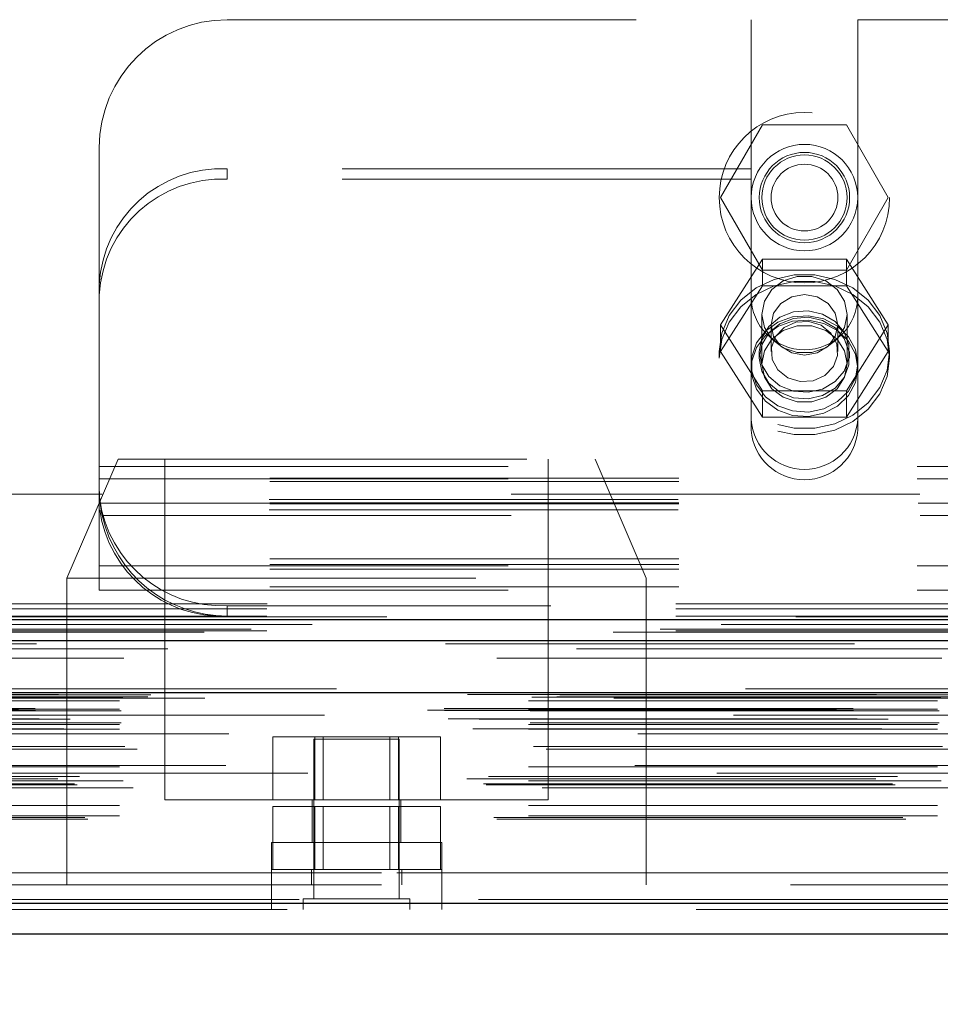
# Model space of a CAD drawing. Header units: inches. Extents: x 0.2 to 10.8, y 0.2 to 8.2.
# Tile 64 of 103: x 3.731 to 3.956, y 6.784 to 7.024. Entities that reach past the tile are written whole.
import ezdxf

# ---------------------------------------------------------------- set-up
doc = ezdxf.new("R2010")
doc.units = ezdxf.units.IN
doc.header["$MEASUREMENT"] = 0
doc.linetypes.add('HIDDEN', pattern=[0.07500000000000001, 0.05, -0.025])
doc.layers.add('DIMENSIONS', color=140, linetype='Continuous')
doc.styles.add('SLDTEXTSTYLE0', font='TXT', dxfattribs={"width": 0.7})
doc.dimstyles.new('SLDDIMSTYLE1', dxfattribs={"dimtxt": 0.0849609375, "dimasz": 0.13, "dimexe": 0, "dimexo": 0.0625, "dimgap": 0.021240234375, "dimtad": 0, "dimtih": 1, "dimtoh": 1, "dimlfac": 12, "dimrnd": 1e-09, "dimzin": 12, "dimdsep": 46, "dimtxsty": 'SLDTEXTSTYLE0', "dimsah": 1, "dimcen": 0.09, "dimadec": 0, "dimazin": 3, "dimtfac": 1, "dimtmove": 0, "dimatfit": 0, "dimfxl": 0, "dimfrac": 2, "dimtolj": 1, "dimtzin": 12, "dimarcsym": 0})

# ---------------------------------------------------------------- blocks, each defined once
blk = doc.blocks.new('_D_3')
at = {"layer": 'DIMENSIONS'}
for p, q in [((3.187792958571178, 6.850693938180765), (3.187792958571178, 6.483148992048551)), ((3.322401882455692, 6.777620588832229), (3.322401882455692, 6.483148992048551)), ((3.187792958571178, 6.608148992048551), (2.937792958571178, 6.608148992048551)), ((3.322401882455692, 6.608148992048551), (3.556265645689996, 6.608148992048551)), ((3.671398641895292, 6.60814898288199), (3.642868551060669, 6.60814898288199)), ((3.642868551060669, 6.60814898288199), (3.642868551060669, 6.473118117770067)), ((3.923867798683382, 6.60814898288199), (3.952397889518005, 6.60814898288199)), ((3.952397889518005, 6.60814898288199), (3.952397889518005, 6.473118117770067)), ((3.642868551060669, 6.473118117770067), (3.671398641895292, 6.473118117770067)), ((3.952397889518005, 6.473118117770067), (3.923867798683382, 6.473118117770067))]:
    blk.add_line(p, q, dxfattribs=at)
for points in [[(3.187792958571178, 6.608148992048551), (3.057792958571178, 6.62814899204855), (3.057792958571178, 6.588148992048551)], [(3.322401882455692, 6.608148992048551), (3.452401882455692, 6.588148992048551), (3.452401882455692, 6.62814899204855)]]:
    blk.add_solid(points, dxfattribs=at)
at = {"layer": 'DIMENSIONS', "char_height": 0.08333333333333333, "attachment_point": 1, "style": 'SLDTEXTSTYLE0'}
for s, insert in [('1.62', (3.671398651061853, 6.73459135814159)), ('41.0', (3.671398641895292, 6.580540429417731))]:
    blk.add_mtext(s, dxfattribs=dict(at, insert=insert))

msp = doc.modelspace()

# ---------------------------------------------------------------- linework, layer by layer
at = {"color": 7, "linetype": 'HIDDEN', "lineweight": 18}
for p, q in [((3.781542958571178, 7.024451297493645), (3.909688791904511, 7.024451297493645)), ((3.909688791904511, 7.024451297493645), (3.909688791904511, 6.987966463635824)), ((3.935730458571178, 7.024451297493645), (3.935730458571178, 6.987966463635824)), ((3.935730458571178, 7.024451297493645), (4.106522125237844, 7.024451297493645)), ((3.902213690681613, 6.980951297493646), (3.912461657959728, 6.998701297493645)), ((3.912461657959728, 6.998701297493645), (3.93295759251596, 6.998701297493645)), ((3.93295759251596, 6.998701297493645), (3.943205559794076, 6.980951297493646)), ((3.750292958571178, 6.959644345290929), (3.750292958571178, 6.993201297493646)), ((3.781542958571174, 6.987966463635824), (3.781542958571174, 6.985430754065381)), ((3.909688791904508, 6.987966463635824), (3.781542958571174, 6.987966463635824)), ((3.909688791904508, 6.985430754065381), (3.909688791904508, 6.987966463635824)), ((4.106522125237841, 6.987966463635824), (3.935730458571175, 6.987966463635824)), ((3.935730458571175, 6.985430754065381), (3.935730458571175, 6.987966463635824)), ((3.909688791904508, 6.985430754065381), (3.781542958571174, 6.985430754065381)), ((3.909688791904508, 6.924066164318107), (3.909688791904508, 6.985430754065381)), ((3.935730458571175, 6.924066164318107), (3.935730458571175, 6.985430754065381)), ((4.106522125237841, 6.985430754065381), (3.935730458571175, 6.985430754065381)), ((3.912461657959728, 6.963201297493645), (3.902213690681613, 6.980951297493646)), ((3.943205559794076, 6.980951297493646), (3.93295759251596, 6.963201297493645)), ((3.912461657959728, 6.965907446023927), (3.902213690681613, 6.949820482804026)), ((3.912461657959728, 6.959392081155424), (3.912461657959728, 6.965907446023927)), ((3.93295759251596, 6.965907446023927), (3.912461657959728, 6.965907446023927)), ((3.93295759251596, 6.959392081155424), (3.93295759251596, 6.965907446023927)), ((3.943205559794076, 6.949820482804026), (3.93295759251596, 6.965907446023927)), ((3.93295759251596, 6.963201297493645), (3.912461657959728, 6.963201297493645)), ((3.750292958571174, 6.957108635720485), (3.750292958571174, 6.959644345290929)), ((3.912461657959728, 6.959392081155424), (3.902213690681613, 6.943305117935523)), ((3.93295759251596, 6.959392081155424), (3.912461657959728, 6.959392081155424)), ((3.943205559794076, 6.943305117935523), (3.93295759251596, 6.959392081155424)), ((3.750292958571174, 6.890117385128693), (3.750292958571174, 6.957108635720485)), ((3.912292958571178, 6.952391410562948), (3.912292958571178, 6.940285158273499)), ((3.933126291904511, 6.940285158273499), (3.933126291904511, 6.952391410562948)), ((3.902213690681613, 6.943305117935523), (3.902213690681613, 6.949820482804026)), ((3.902213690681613, 6.949820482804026), (3.912461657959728, 6.933733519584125)), ((3.914547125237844, 6.949820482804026), (3.914547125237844, 6.943305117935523)), ((3.930872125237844, 6.943305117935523), (3.930872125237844, 6.949820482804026)), ((3.93295759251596, 6.933733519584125), (3.943205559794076, 6.949820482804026)), ((3.943205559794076, 6.943305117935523), (3.943205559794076, 6.949820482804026)), ((3.901876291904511, 6.943305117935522), (3.901876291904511, 6.941720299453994)), ((3.902213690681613, 6.943305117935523), (3.912461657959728, 6.927218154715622)), ((3.911667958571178, 6.943305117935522), (3.911667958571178, 6.941720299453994)), ((3.93295759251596, 6.927218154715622), (3.943205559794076, 6.943305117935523)), ((3.933751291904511, 6.941720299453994), (3.933751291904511, 6.943305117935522)), ((3.943542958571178, 6.941720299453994), (3.943542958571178, 6.943305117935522)), ((3.912461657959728, 6.933733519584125), (3.93295759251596, 6.933733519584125)), ((3.912461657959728, 6.927218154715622), (3.912461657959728, 6.933733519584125)), ((3.93295759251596, 6.927218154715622), (3.93295759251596, 6.933733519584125)), ((3.912461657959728, 6.927218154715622), (3.93295759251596, 6.927218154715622)), ((3.754869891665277, 6.917023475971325), (3.742369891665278, 6.887856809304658)), ((3.750292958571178, 6.915201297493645), (4.291959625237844, 6.915201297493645)), ((3.750292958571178, 6.915201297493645), (4.291959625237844, 6.915201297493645)), ((3.754869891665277, 6.917023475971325), (3.871536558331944, 6.917023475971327)), ((3.766328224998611, 6.917023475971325), (3.766328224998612, 6.833690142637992)), ((3.860078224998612, 6.833690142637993), (3.860078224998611, 6.917023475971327)), ((3.884036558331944, 6.887856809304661), (3.871536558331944, 6.917023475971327)), ((4.291959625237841, 6.912330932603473), (3.750292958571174, 6.912330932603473)), ((3.750292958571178, 6.912201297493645), (4.291959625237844, 6.912201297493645)), ((4.291959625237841, 6.911487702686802), (3.750292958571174, 6.911487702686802)), ((4.750959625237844, 6.908451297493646), (3.291292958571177, 6.908451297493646)), ((4.291959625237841, 6.906330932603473), (3.750292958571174, 6.906330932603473)), ((4.291959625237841, 6.906049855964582), (3.750292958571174, 6.906049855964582)), ((4.291852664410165, 6.907134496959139), (3.750399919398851, 6.907134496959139)), ((3.75050881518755, 6.906201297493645), (4.291743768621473, 6.906201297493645)), ((4.291852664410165, 6.904598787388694), (3.750399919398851, 6.904598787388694)), ((3.751012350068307, 6.903201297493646), (4.291240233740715, 6.903201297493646)), ((3.751012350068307, 6.903201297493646), (4.291240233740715, 6.903201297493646)), ((4.291959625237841, 6.892653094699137), (3.750292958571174, 6.892653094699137)), ((4.291959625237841, 6.891202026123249), (3.750292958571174, 6.891202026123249)), ((3.750292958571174, 6.890920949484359), (4.291959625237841, 6.890920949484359)), ((4.291959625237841, 6.890117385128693), (3.750292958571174, 6.890117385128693)), ((3.750292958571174, 6.884920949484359), (3.750292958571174, 6.890117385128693)), ((3.742369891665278, 6.887856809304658), (3.884036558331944, 6.887856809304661)), ((3.742369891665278, 6.887856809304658), (3.742369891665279, 6.812856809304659)), ((3.884036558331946, 6.81285680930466), (3.884036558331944, 6.887856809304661)), ((4.291959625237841, 6.885764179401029), (3.750292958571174, 6.885764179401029)), ((3.750292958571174, 6.884920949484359), (4.291959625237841, 6.884920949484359)), ((3.291292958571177, 6.881617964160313), (4.750959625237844, 6.881617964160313)), ((3.291292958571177, 6.881617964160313), (4.750959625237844, 6.881617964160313)), ((3.291368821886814, 6.881617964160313), (4.750883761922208, 6.881617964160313)), ((3.291368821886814, 6.881617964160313), (4.750883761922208, 6.881617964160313)), ((3.291368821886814, 6.881617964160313), (4.750883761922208, 6.881617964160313)), ((3.291368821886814, 6.881617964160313), (4.750883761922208, 6.881617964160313)), ((3.291292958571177, 6.880350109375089), (4.750959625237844, 6.880350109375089)), ((3.781542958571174, 6.87861796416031), (3.781542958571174, 6.881153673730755)), ((4.260709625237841, 6.881153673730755), (3.781542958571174, 6.881153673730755)), ((3.291292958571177, 6.878617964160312), (4.750959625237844, 6.878617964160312)), ((4.787427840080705, 6.875428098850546), (3.254783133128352, 6.875428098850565)), ((4.775905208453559, 6.874704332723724), (3.266303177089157, 6.874704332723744)), ((3.291292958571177, 6.874999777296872), (4.750959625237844, 6.874999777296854)), ((3.267012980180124, 6.870577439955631), (4.775198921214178, 6.870577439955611)), ((4.808284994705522, 6.86085681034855), (3.233926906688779, 6.86085681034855)), ((3.239369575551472, 6.859890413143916), (4.80284232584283, 6.859890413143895)), ((4.802632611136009, 6.859917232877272), (3.239579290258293, 6.859917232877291)), ((3.240333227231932, 6.859438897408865), (4.801878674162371, 6.859438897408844)), ((3.240333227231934, 6.859438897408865), (4.801878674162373, 6.859438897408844)), ((3.255236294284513, 6.857924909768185), (4.786975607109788, 6.857924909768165)), ((3.255236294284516, 6.857924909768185), (4.786975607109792, 6.857924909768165)), ((3.256069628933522, 6.858767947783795), (4.786142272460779, 6.858767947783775)), ((3.256069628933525, 6.858767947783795), (4.786142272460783, 6.858767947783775)), ((3.262149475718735, 6.85883833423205), (4.780062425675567, 6.858838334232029)), ((3.262149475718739, 6.85883833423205), (4.780062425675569, 6.858838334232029)), ((3.26292252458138, 6.859385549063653), (4.779289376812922, 6.859385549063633)), ((3.262922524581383, 6.859385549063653), (4.779289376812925, 6.859385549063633)), ((3.276092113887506, 6.858523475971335), (4.76617544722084, 6.858523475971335)), ((3.230551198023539, 6.855589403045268), (4.811660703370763, 6.855589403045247)), ((3.230551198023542, 6.855589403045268), (4.811660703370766, 6.855589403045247)), ((3.234596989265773, 6.856014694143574), (4.807614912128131, 6.85601469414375)), ((3.234686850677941, 6.855505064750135), (4.807525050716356, 6.855505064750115)), ((3.255236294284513, 6.855851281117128), (4.786975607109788, 6.855851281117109)), ((3.255236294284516, 6.855851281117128), (4.786975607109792, 6.855851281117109)), ((3.25565296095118, 6.855434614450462), (4.786558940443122, 6.855434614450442)), ((3.235619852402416, 6.853451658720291), (4.806592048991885, 6.853451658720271)), ((4.805324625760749, 6.854400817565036), (3.236926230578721, 6.854400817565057)), ((3.243166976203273, 6.853420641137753), (4.799044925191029, 6.853420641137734)), ((3.25565296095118, 6.852517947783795), (4.786558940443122, 6.852517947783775)), ((3.241591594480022, 6.851051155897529), (4.800615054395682, 6.851051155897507)), ((3.255236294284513, 6.852101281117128), (4.786975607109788, 6.852101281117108)), ((3.255236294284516, 6.852101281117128), (4.786975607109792, 6.852101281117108)), ((3.255236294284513, 6.850928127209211), (4.786975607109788, 6.85092812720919)), ((4.781948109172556, 6.849817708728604), (3.26025806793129, 6.849817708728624)), ((3.79270729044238, 6.833690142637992), (3.79270729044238, 6.849106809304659)), ((3.802955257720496, 6.849106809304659), (3.79270729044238, 6.849106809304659)), ((3.823619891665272, 6.848523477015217), (3.802786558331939, 6.848523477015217)), ((3.802786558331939, 6.848523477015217), (3.802786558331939, 6.809460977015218)), ((3.802955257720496, 6.833690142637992), (3.802955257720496, 6.849106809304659)), ((3.823451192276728, 6.84910680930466), (3.802955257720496, 6.849106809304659)), ((3.805040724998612, 6.849106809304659), (3.805040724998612, 6.833690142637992)), ((3.821365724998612, 6.833690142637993), (3.821365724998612, 6.84910680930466)), ((3.823451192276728, 6.833690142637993), (3.823451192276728, 6.84910680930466)), ((3.833699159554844, 6.84910680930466), (3.823451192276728, 6.84910680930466)), ((3.823619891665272, 6.809460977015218), (3.823619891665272, 6.848523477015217)), ((3.833699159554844, 6.833690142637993), (3.833699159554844, 6.84910680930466)), ((3.256498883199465, 6.846757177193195), (4.785735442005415, 6.846757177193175)), ((3.259531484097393, 6.84608213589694), (4.782680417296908, 6.846082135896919)), ((3.259531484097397, 6.84608213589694), (4.782680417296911, 6.846082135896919)), ((3.255236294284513, 6.841757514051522), (4.786975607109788, 6.841757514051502)), ((4.781210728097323, 6.842075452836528), (3.261010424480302, 6.842075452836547)), ((3.240183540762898, 6.838777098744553), (4.802028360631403, 6.838777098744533)), ((4.801247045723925, 6.84023587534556), (3.240971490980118, 6.84023587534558)), ((3.24548595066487, 6.839361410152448), (4.796725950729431, 6.839361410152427)), ((3.255236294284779, 6.838312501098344), (4.786975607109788, 6.838312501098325)), ((3.256154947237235, 6.838305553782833), (4.78604617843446, 6.838305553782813)), ((3.244231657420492, 6.83760883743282), (4.797993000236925, 6.8376088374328)), ((3.244916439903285, 6.83736542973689), (4.79730059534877, 6.83736542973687)), ((3.258602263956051, 6.836585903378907), (4.783609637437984, 6.836585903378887)), ((3.766328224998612, 6.833690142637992), (3.813203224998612, 6.833690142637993)), ((3.802369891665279, 6.833690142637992), (3.802369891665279, 6.823273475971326)), ((3.813203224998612, 6.833690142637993), (3.860078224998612, 6.833690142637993)), ((3.824036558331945, 6.823273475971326), (3.824036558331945, 6.833690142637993)), ((3.255236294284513, 6.83227765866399), (4.786975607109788, 6.832277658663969)), ((3.792707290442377, 6.816606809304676), (3.792707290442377, 6.832023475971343)), ((3.802955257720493, 6.832023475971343), (3.792707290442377, 6.832023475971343)), ((3.802955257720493, 6.816606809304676), (3.802955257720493, 6.832023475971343)), ((3.823451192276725, 6.832023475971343), (3.802955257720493, 6.832023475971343)), ((3.805040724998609, 6.832023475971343), (3.805040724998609, 6.816606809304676)), ((3.821365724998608, 6.816606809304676), (3.821365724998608, 6.832023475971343)), ((3.823451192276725, 6.816606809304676), (3.823451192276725, 6.832023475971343)), ((3.83369915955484, 6.832023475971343), (3.823451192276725, 6.832023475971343)), ((3.83369915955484, 6.816606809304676), (3.83369915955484, 6.832023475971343)), ((3.24678833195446, 6.829344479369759), (4.795423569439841, 6.829344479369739)), ((3.247519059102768, 6.828911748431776), (4.79469284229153, 6.828911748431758)), ((3.255236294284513, 6.829745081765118), (4.786975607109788, 6.829745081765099)), ((3.255236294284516, 6.829745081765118), (4.786975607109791, 6.829745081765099)), ((3.834036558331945, 6.823273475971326), (3.792369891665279, 6.823273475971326)), ((3.792369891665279, 6.823273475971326), (3.792369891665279, 6.816606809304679)), ((3.834036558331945, 6.816606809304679), (3.834036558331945, 6.823273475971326)), ((3.834036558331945, 6.816606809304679), (3.792369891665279, 6.816606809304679)), ((3.792369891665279, 6.816606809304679), (3.792369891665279, 6.812856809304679)), ((3.802161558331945, 6.816606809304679), (3.802161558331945, 6.812856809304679)), ((3.824244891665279, 6.812856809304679), (3.824244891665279, 6.816606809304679)), ((3.834036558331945, 6.812856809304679), (3.834036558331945, 6.816606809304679)), ((3.319258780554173, 6.81585680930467), (4.723008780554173, 6.81585680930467)), ((3.319258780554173, 6.81585680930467), (4.723008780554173, 6.81585680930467)), ((4.723008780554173, 6.815856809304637), (3.319258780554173, 6.815856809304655)), ((4.723008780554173, 6.815856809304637), (3.319258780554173, 6.815856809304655)), ((3.319258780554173, 6.812856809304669), (4.723008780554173, 6.812856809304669)), ((3.792397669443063, 6.812856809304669), (3.792397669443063, 6.806856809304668)), ((3.834064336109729, 6.806856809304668), (3.834064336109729, 6.812856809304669)), ((4.79920046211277, 6.809335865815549), (3.243011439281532, 6.809335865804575)), ((3.243011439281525, 6.809335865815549), (4.799200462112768, 6.809335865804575)), ((3.826224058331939, 6.809460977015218), (3.800182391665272, 6.809460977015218)), ((3.800182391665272, 6.809460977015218), (3.800182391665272, 6.806856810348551)), ((3.826224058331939, 6.806856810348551), (3.826224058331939, 6.809460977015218)), ((3.243011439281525, 6.808293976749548), (4.799200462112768, 6.808293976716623)), ((4.796255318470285, 6.806856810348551), (3.24595658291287, 6.806856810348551))]:
    msp.add_line(p, q, dxfattribs=at)
at = {"color": 7, "linetype": 'Continuous', "lineweight": 25}
for p, q in [((3.291292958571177, 6.877814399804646), (4.750959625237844, 6.877814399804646)), ((3.291292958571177, 6.872617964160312), (4.750959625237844, 6.872617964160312)), ((4.808284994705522, 6.859814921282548), (3.233926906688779, 6.859814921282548)), ((4.79920046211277, 6.808293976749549), (3.243011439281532, 6.808293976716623)), ((4.796255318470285, 6.80085681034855), (3.245956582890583, 6.80085681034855))]:
    msp.add_line(p, q, dxfattribs=at)
at = {"color": 7, "linetype": 'HIDDEN', "lineweight": 18, "flags": 128}
for points in [[(3.901876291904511, 6.943305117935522), (3.902481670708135, 6.947823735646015), (3.904262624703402, 6.952079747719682), (3.907115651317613, 6.955825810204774), (3.910874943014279, 6.958844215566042), (3.915322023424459, 6.960959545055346), (3.920198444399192, 6.962048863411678), (3.925220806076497, 6.962048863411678), (3.930097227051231, 6.960959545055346), (3.93454430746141, 6.958844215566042), (3.938303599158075, 6.955825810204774), (3.941156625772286, 6.952079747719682), (3.942937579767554, 6.947823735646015), (3.943542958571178, 6.943305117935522), (3.942937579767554, 6.93878650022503), (3.941156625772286, 6.934530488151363), (3.938303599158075, 6.93078442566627), (3.934544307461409, 6.927766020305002), (3.930097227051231, 6.925650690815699), (3.925220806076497, 6.924561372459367), (3.920198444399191, 6.924561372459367), (3.915322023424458, 6.925650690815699), (3.910874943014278, 6.927766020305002), (3.907115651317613, 6.93078442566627), (3.904262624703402, 6.934530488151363), (3.902481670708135, 6.93878650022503), (3.901876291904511, 6.943305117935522)], [(3.933126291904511, 6.952391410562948), (3.932498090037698, 6.955620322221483), (3.930689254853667, 6.958459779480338), (3.927917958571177, 6.960567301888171), (3.924518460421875, 6.961688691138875), (3.920900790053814, 6.961688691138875), (3.917501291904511, 6.960567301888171), (3.914729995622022, 6.958459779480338), (3.912921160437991, 6.955620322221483), (3.912292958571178, 6.952391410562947), (3.912921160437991, 6.949162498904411), (3.914729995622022, 6.946323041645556), (3.917501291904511, 6.944215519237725), (3.920900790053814, 6.94309412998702), (3.924518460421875, 6.94309412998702), (3.927917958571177, 6.944215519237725), (3.930689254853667, 6.946323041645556), (3.932498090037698, 6.949162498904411), (3.933126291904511, 6.952391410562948)], [(3.901876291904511, 6.941720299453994), (3.902481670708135, 6.946238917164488), (3.904262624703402, 6.950494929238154), (3.907115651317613, 6.954240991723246), (3.910874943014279, 6.957259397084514), (3.915322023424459, 6.959374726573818), (3.920198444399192, 6.96046404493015), (3.925220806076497, 6.96046404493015), (3.930097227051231, 6.959374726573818), (3.93454430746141, 6.957259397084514), (3.938303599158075, 6.954240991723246), (3.941156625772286, 6.950494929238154), (3.942937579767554, 6.946238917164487), (3.943542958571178, 6.941720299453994), (3.942937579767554, 6.937201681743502), (3.941156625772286, 6.932945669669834), (3.938303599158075, 6.929199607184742), (3.934544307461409, 6.926181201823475), (3.930097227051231, 6.924065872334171), (3.925220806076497, 6.922976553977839), (3.920198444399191, 6.922976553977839), (3.915322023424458, 6.924065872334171), (3.910874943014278, 6.926181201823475), (3.907115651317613, 6.929199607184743), (3.904262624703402, 6.932945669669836), (3.902481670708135, 6.937201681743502), (3.901876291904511, 6.941720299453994)], [(3.930872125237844, 6.949820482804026), (3.930250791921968, 6.952651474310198), (3.928481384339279, 6.955051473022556), (3.925833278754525, 6.956655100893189), (3.922709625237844, 6.957218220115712), (3.919585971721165, 6.956655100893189), (3.916937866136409, 6.955051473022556), (3.915168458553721, 6.952651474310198), (3.914547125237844, 6.949820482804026), (3.915168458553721, 6.946989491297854), (3.916937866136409, 6.944589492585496), (3.919585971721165, 6.942985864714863), (3.922709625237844, 6.94242274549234), (3.925833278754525, 6.942985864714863), (3.92848138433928, 6.944589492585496), (3.930250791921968, 6.946989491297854), (3.930872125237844, 6.949820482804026)], [(3.935730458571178, 6.940285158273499), (3.935151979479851, 6.943763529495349), (3.933467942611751, 6.946932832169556), (3.93082798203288, 6.949511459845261), (3.927466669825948, 6.951270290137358), (3.923682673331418, 6.952053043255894), (3.919812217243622, 6.951790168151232), (3.916199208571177, 6.950505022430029), (3.91316467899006, 6.948311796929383), (3.910978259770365, 6.94540536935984), (3.909834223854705, 6.942043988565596), (3.909834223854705, 6.938526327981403), (3.910978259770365, 6.935164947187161), (3.91316467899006, 6.932258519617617), (3.916199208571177, 6.930065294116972), (3.919812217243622, 6.928780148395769), (3.923682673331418, 6.928517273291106), (3.927466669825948, 6.929300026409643), (3.93082798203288, 6.93105885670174), (3.933467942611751, 6.933637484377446), (3.935151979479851, 6.936806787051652), (3.935730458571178, 6.940285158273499)], [(3.911667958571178, 6.943305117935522), (3.9122662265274, 6.946554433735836), (3.913996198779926, 6.949451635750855), (3.916670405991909, 6.951682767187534), (3.919999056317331, 6.953006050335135), (3.923621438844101, 6.953278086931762), (3.927145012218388, 6.952469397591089), (3.930187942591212, 6.950667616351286), (3.932420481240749, 6.9480679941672), (3.933600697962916, 6.944952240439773), (3.933600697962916, 6.941657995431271), (3.932420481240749, 6.938542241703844), (3.930187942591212, 6.935942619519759), (3.927145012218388, 6.934140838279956), (3.923621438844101, 6.933332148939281), (3.919999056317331, 6.93360418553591), (3.916670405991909, 6.934927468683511), (3.913996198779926, 6.937158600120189), (3.912266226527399, 6.940055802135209), (3.911667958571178, 6.943305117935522)], [(3.911667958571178, 6.941720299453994), (3.9122662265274, 6.944969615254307), (3.913996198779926, 6.947866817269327), (3.916670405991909, 6.950097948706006), (3.919999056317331, 6.951421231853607), (3.923621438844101, 6.951693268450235), (3.927145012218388, 6.950884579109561), (3.930187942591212, 6.949082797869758), (3.932420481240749, 6.946483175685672), (3.933600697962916, 6.943367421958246), (3.933600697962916, 6.940073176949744), (3.932420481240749, 6.936957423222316), (3.930187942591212, 6.934357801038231), (3.927145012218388, 6.932556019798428), (3.923621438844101, 6.931747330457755), (3.919999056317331, 6.932019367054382), (3.916670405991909, 6.933342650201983), (3.913996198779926, 6.935573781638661), (3.912266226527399, 6.938470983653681), (3.911667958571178, 6.941720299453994)], [(3.935730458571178, 6.939184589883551), (3.935151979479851, 6.942662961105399), (3.933467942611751, 6.945832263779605), (3.93082798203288, 6.94841089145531), (3.927466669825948, 6.950169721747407), (3.923682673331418, 6.950952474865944), (3.919812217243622, 6.950689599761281), (3.916199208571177, 6.949404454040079), (3.91316467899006, 6.947211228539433), (3.910978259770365, 6.944304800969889), (3.909834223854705, 6.940943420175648), (3.909834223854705, 6.937425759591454), (3.910978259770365, 6.934064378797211), (3.91316467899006, 6.931157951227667), (3.916199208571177, 6.928964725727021), (3.919812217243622, 6.927679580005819), (3.923682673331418, 6.927416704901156), (3.927466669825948, 6.928199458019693), (3.93082798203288, 6.929958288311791), (3.933467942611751, 6.932536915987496), (3.935151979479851, 6.935706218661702), (3.935730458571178, 6.939184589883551)], [(3.933126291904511, 6.940285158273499), (3.932498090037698, 6.943514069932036), (3.930689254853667, 6.946353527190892), (3.927917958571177, 6.948461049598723), (3.924518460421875, 6.949582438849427), (3.920900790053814, 6.949582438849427), (3.917501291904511, 6.948461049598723), (3.914729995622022, 6.946353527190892), (3.912921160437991, 6.943514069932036), (3.912292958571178, 6.940285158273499), (3.912921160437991, 6.937056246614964), (3.914729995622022, 6.934216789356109), (3.917501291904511, 6.932109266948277), (3.920900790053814, 6.930987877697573), (3.924518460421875, 6.930987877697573), (3.927917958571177, 6.932109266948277), (3.930689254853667, 6.934216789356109), (3.932498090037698, 6.937056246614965), (3.933126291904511, 6.940285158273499)], [(3.926790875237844, 6.949711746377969), (3.92377504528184, 6.950639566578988), (3.920597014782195, 6.950450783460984), (3.917740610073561, 6.949174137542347), (3.915640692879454, 6.947003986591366), (3.914616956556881, 6.944270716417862), (3.91482525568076, 6.941390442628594), (3.916233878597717, 6.93880166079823), (3.918628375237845, 6.936898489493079), (3.921644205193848, 6.935970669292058), (3.924822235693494, 6.936159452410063), (3.927678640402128, 6.9374360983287), (3.929778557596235, 6.93960624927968), (3.930802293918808, 6.942339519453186), (3.930593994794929, 6.945219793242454), (3.929185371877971, 6.947808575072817), (3.926790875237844, 6.949711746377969)], [(4.820637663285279, 6.878435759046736), (4.033769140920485, 6.878436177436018), (3.221586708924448, 6.878435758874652)], [(4.802344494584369, 6.876544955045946), (4.033769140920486, 6.876545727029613), (3.239871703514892, 6.87654495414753)], [(4.775930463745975, 6.87470427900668), (4.033769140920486, 6.874703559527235), (3.266308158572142, 6.874704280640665)], [(3.234979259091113, 6.871848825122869), (3.95637674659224, 6.871852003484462), (4.807226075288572, 6.871848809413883)], [(3.234981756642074, 6.87184872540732), (4.054353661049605, 6.871848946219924), (4.807231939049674, 6.871848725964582)], [(3.247521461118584, 6.868308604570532), (4.008449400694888, 6.868308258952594), (4.794697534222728, 6.86830860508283)], [(3.256288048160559, 6.868290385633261), (4.008449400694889, 6.868290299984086), (4.785920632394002, 6.868290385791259)]]:
    msp.add_lwpolyline(points, dxfattribs=at)
at = {"color": 7, "linetype": 'HIDDEN', "lineweight": 18}
for radius in [0.02083333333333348, 0.01302083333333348, 0.01104166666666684, 0.01041666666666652, 0.008162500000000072]:
    msp.add_circle((3.922709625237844, 6.980951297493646), radius, dxfattribs=at)
for centre, radius, start, end in [((3.781542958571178, 6.993201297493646), 0.03124999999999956, 90, 180), ((3.780147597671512, 6.958104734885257), 0.02989431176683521, 87.32466329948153, 177.0478590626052), ((3.780147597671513, 6.955569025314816), 0.02989431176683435, 87.32466329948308, 177.0478590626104), ((3.922709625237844, 6.956742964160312), 0.01302083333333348, 180, 0), ((3.922709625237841, 6.927532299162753), 0.01305403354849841, 184.0872180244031, 355.9127819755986), ((3.922709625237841, 6.924996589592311), 0.0130540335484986, 184.0872180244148, 355.9127819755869), ((3.780301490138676, 6.911321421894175), 0.030193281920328, 187.9709353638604, 272.3565162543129), ((3.78030149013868, 6.908785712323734), 0.03019328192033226, 187.9709353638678, 272.3565162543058), ((3.781542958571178, 6.909867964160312), 0.03124999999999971, 192.3177659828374, 270.0000000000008)]:
    msp.add_arc(centre, radius, start, end, dxfattribs=at)
msp.add_open_spline([(3.750292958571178, 6.909867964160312), (3.750292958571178, 6.90944146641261), (3.750301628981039, 6.908973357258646), (3.750347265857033, 6.907957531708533), (3.750385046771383, 6.907402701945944), (3.750496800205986, 6.906258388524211), (3.750570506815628, 6.905666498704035), (3.750761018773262, 6.904444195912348), (3.750876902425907, 6.903821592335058), (3.751012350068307, 6.903201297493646)], degree=3, knots=[0, 0, 0, 0, 0.25, 0.25, 0.5, 0.5, 0.75, 0.75, 1, 1, 1, 1], dxfattribs=at)

# ---------------------------------------------------------------- dimensions: what is measured, and where the dimension line sits
at = {"layer": 'DIMENSIONS'}
dim = msp.add_linear_dim(base=(3.322401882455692, 6.608148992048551), p1=(3.187792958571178, 6.900693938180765), p2=(3.322401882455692, 6.827620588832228), dimstyle='SLDDIMSTYLE1', dxfattribs=at)
dim.commit()
dim.dimension.update_dxf_attribs({"geometry": '_D_3', "text_midpoint": (3.797633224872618, 6.608148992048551), "dimtype": 160})

doc.saveas('drawing.dxf')
